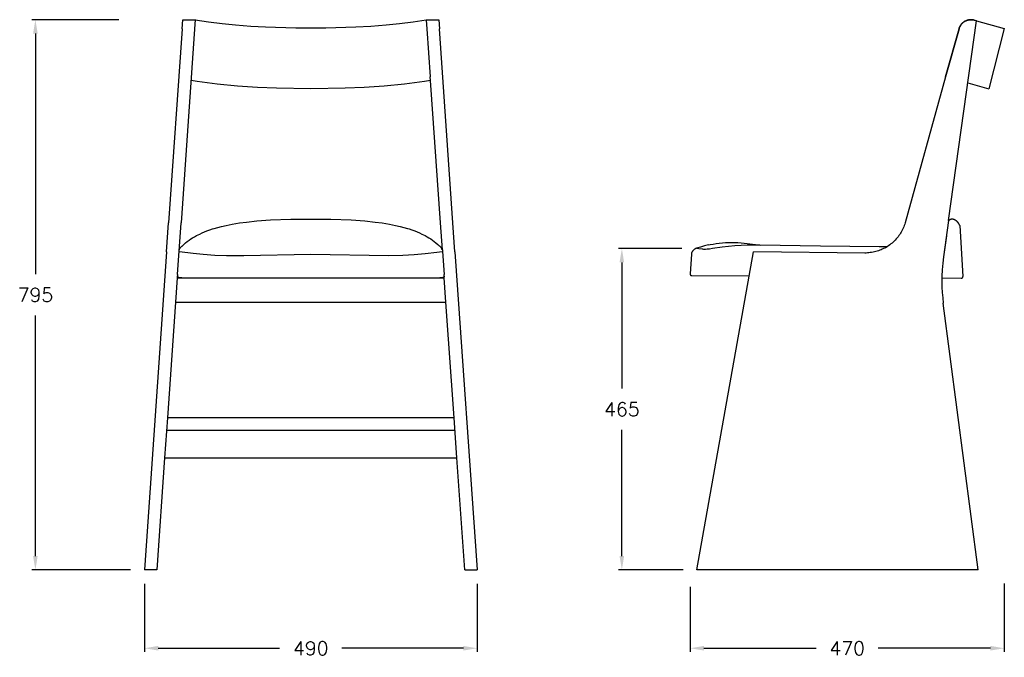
# Model space of a CAD drawing. Extents: x 27492 to 28917, y 10352 to 11972.
# Tile 1 of 2: x 27492 to 28917, y 10352 to 11275. Entities that reach past the tile are written whole.
import ezdxf

# ---------------------------------------------------------------- set-up
doc = ezdxf.new("R2010")
doc.units = 0
doc.header["$LTSCALE"] = 0.5
doc.layers.get('DEFPOINTS').update_dxf_attribs({"linetype": 'CONTINUOUS'})
doc.layers.add('Visible Lines', color=7, linetype='CONTINUOUS', true_color=0x000000)
doc.styles.get("Standard").update_dxf_attribs({"font": 'txt.shx', "bigfont": 'bigfont.shx'})
doc.dimstyles.new('STANDARD_ACAD', dxfattribs={"dimtxt": 0.18, "dimasz": 0.18, "dimexe": 0.18, "dimexo": 0.0625, "dimgap": 0.09, "dimtad": 0, "dimtih": 1, "dimtoh": 1, "dimdec": 4, "dimzin": 0, "dimdsep": 46, "dimtxsty": 'Standard', "dimcen": 0.09, "dimadec": 0, "dimazin": 0, "dimtfac": 1, "dimtdec": 4, "dimtofl": 0, "dimtmove": 0, "dimatfit": 3, "dimfxl": 1, "dimtolj": 1, "dimtzin": 0, "dimarcsym": 0})

# ---------------------------------------------------------------- blocks, each defined once
blk = doc.blocks.new('*D365')
at = {"layer": 'DEFPOINTS', "color": 0, "transparency": 16777216}
for p in [(27672.1, 10478.8), (28153.8, 10478.8), (27672.1, 10365.3)]:
    blk.add_point(p, dxfattribs=at)
at = {"layer": 'Visible Lines', "color": 0, "lineweight": -2, "transparency": 16777216}
for p, q in [((27672.1, 10458.8), (27672.1, 10360.3)), ((28153.8, 10458.8), (28153.8, 10360.3)), ((27692.1, 10365.3), (27867.9, 10365.3)), ((28133.8, 10365.3), (27957.9, 10365.3))]:
    blk.add_line(p, q, dxfattribs=at)
at = {"layer": 'Visible Lines', "color": 0, "transparency": 16777216}
for points in [[(27692.1, 10368.7), (27692.1, 10362), (27672.1, 10365.3)], [(28133.8, 10368.7), (28133.8, 10362), (28153.8, 10365.3)]]:
    blk.add_solid(points, dxfattribs=at)
at = {"layer": 'Visible Lines', "color": 0, "transparency": 16777216, "insert": (27912.9, 10365.3), "char_height": 20, "attachment_point": 5}
blk.add_mtext('\\A1;490', dxfattribs=at)
blk = doc.blocks.new('*D363')
at = {"layer": 'DEFPOINTS', "color": 0, "transparency": 16777216}
for p in [(27514.3, 11275.2), (27654.9, 11275.2), (27672.1, 10478.8)]:
    blk.add_point(p, dxfattribs=at)
at = {"layer": 'Visible Lines', "color": 0, "lineweight": -2, "transparency": 16777216}
for p, q in [((27634.9, 11275.2), (27509.3, 11275.2)), ((27514.3, 11255.2), (27514.3, 10907)), ((27514.3, 10498.8), (27514.3, 10847)), ((27652.1, 10478.8), (27509.3, 10478.8))]:
    blk.add_line(p, q, dxfattribs=at)
at = {"layer": 'Visible Lines', "color": 0, "transparency": 16777216}
for points in [[(27510.9, 11255.2), (27517.6, 11255.2), (27514.3, 11275.2)], [(27510.9, 10498.8), (27517.6, 10498.8), (27514.3, 10478.8)]]:
    blk.add_solid(points, dxfattribs=at)
at = {"layer": 'Visible Lines', "color": 0, "transparency": 16777216, "insert": (27514.3, 10877), "char_height": 20, "attachment_point": 5}
blk.add_mtext('\\A1;795', dxfattribs=at)
blk = doc.blocks.new('*D364')
at = {"layer": 'DEFPOINTS', "color": 0, "transparency": 16777216}
for p in [(28916.9, 10479.2), (28462.1, 10474.2), (28916.9, 10365.3)]:
    blk.add_point(p, dxfattribs=at)
at = {"layer": 'Visible Lines', "color": 0, "lineweight": -2, "transparency": 16777216}
for p, q in [((28462.1, 10454.2), (28462.1, 10360.3)), ((28916.9, 10459.2), (28916.9, 10360.3)), ((28482.1, 10365.3), (28644.5, 10365.3)), ((28896.9, 10365.3), (28734.5, 10365.3))]:
    blk.add_line(p, q, dxfattribs=at)
at = {"layer": 'Visible Lines', "color": 0, "transparency": 16777216}
for points in [[(28482.1, 10368.7), (28482.1, 10362), (28462.1, 10365.3)], [(28896.9, 10368.7), (28896.9, 10362), (28916.9, 10365.3)]]:
    blk.add_solid(points, dxfattribs=at)
at = {"layer": 'Visible Lines', "color": 0, "transparency": 16777216, "insert": (28689.5, 10365.3), "char_height": 20, "attachment_point": 5}
blk.add_mtext('\\A1;470', dxfattribs=at)
blk = doc.blocks.new('*D366')
at = {"layer": 'DEFPOINTS', "color": 0, "transparency": 16777216}
for p in [(28469.9, 10943.8), (28363.3, 10478.8), (28471.9, 10478.8)]:
    blk.add_point(p, dxfattribs=at)
at = {"layer": 'Visible Lines', "color": 0, "lineweight": -2, "transparency": 16777216}
for p, q in [((28449.9, 10943.8), (28358.3, 10943.8)), ((28363.3, 10923.8), (28363.3, 10741.3)), ((28363.3, 10498.8), (28363.3, 10681.3)), ((28451.9, 10478.8), (28358.3, 10478.8))]:
    blk.add_line(p, q, dxfattribs=at)
at = {"layer": 'Visible Lines', "color": 0, "transparency": 16777216}
for points in [[(28359.9, 10923.8), (28366.6, 10923.8), (28363.3, 10943.8)], [(28359.9, 10498.8), (28366.6, 10498.8), (28363.3, 10478.8)]]:
    blk.add_solid(points, dxfattribs=at)
at = {"layer": 'Visible Lines', "color": 0, "transparency": 16777216, "insert": (28363.3, 10711.3), "char_height": 20, "attachment_point": 5}
blk.add_mtext('\\A1;465', dxfattribs=at)

msp = doc.modelspace()

# ---------------------------------------------------------------- linework, layer by layer
at = {"layer": 'Visible Lines', "color": 0}
for p, q in [((27745.8, 11275.3), (27725.2, 10981.4)), ((27726.8, 11262.1), (27727.8, 11275.2)), ((27727.8, 11275.2), (27745.8, 11275.2)), ((27745.8, 11275.2), (27745.8, 11275.3)), ((27745.8, 11275.3), (27745.8, 11275.2)), ((27745.8, 11275.2), (27764.7, 11272.2)), ((28061.3, 11272.2), (28080.1, 11275.2)), ((28080.1, 11275.2), (28080.1, 11274.7)), ((28080.1, 11275.2), (28080.1, 11275.2)), ((28080.1, 11275.2), (28098.1, 11275.2)), ((28080.1, 11274.7), (28081, 11262.1)), ((28098.1, 11275.2), (28099.1, 11262.1)), ((28863.9, 11274.6), (28864.5, 11274.7)), ((28864.5, 11274.7), (28863.9, 11274.6)), ((28864, 11274.6), (28864.6, 11274.8)), ((28864, 11274.6), (28864.6, 11274.7)), ((28864.5, 11274.7), (28865.1, 11274.9)), ((28865.1, 11274.9), (28864.5, 11274.7)), ((28864.6, 11274.8), (28865.2, 11274.9)), ((28864.6, 11274.7), (28865.2, 11274.9)), ((28865.1, 11274.9), (28865.7, 11275)), ((28865.7, 11275), (28865.1, 11274.9)), ((28865.2, 11274.9), (28865.8, 11275)), ((28865.2, 11274.9), (28865.8, 11275)), ((28865.7, 11275), (28866.3, 11275.1)), ((28866.3, 11275.1), (28865.7, 11275)), ((28865.8, 11275), (28866.4, 11275.1)), ((28865.8, 11275), (28866.4, 11275.1)), ((28866.3, 11275.1), (28866.9, 11275.2)), ((28867, 11275.2), (28866.3, 11275.1)), ((28866.4, 11275.1), (28867, 11275.2)), ((28866.4, 11275.1), (28867, 11275.2)), ((28866.9, 11275.2), (28867.6, 11275.2)), ((28867.6, 11275.2), (28867, 11275.2)), ((28867, 11275.2), (28867.6, 11275.2)), ((28867, 11275.2), (28867.6, 11275.2)), ((28867.6, 11275.2), (28868.2, 11275.2)), ((28868.2, 11275.2), (28867.6, 11275.2)), ((28867.6, 11275.2), (28868.2, 11275.2)), ((28867.6, 11275.2), (28868.2, 11275.2)), ((28868.2, 11275.2), (28868.8, 11275.3)), ((28868.8, 11275.2), (28868.2, 11275.2)), ((28868.2, 11275.2), (28868.8, 11275.2)), ((28868.2, 11275.2), (28868.8, 11275.2)), ((28868.8, 11275.3), (28869.4, 11275.2)), ((28869.4, 11275.2), (28868.8, 11275.2)), ((28868.8, 11275.2), (28869.4, 11275.2)), ((28868.8, 11275.2), (28869.4, 11275.2)), ((28869.4, 11275.2), (28870, 11275.2)), ((28870, 11275.2), (28869.4, 11275.2)), ((28869.4, 11275.2), (28870, 11275.2)), ((28869.4, 11275.2), (28870, 11275.2)), ((28870, 11275.2), (28870.6, 11275.2)), ((28870.7, 11275.1), (28870, 11275.2)), ((28870, 11275.2), (28870.7, 11275.2)), ((28870, 11275.2), (28870.7, 11275.2)), ((28870.6, 11275.2), (28871.2, 11275.1)), ((28870.7, 11275.2), (28871.3, 11275.1)), ((28870.7, 11275.2), (28871.3, 11275.1)), ((28871.3, 11275.1), (28870.7, 11275.1)), ((28871.2, 11275.1), (28871.9, 11275)), ((28871.9, 11275), (28871.3, 11275.1)), ((28871.3, 11275.1), (28871.9, 11275)), ((28871.3, 11275.1), (28871.9, 11275)), ((28871.9, 11275), (28872.5, 11274.9)), ((28872.5, 11274.9), (28871.9, 11275)), ((28871.9, 11275), (28872.5, 11274.9)), ((28871.9, 11275), (28872.5, 11274.9)), ((28872.5, 11274.9), (28873.1, 11274.7)), ((28873.1, 11274.7), (28872.5, 11274.9)), ((28872.5, 11274.9), (28873.1, 11274.7)), ((28872.5, 11274.9), (28873.1, 11274.7)), ((28873.1, 11274.7), (28873.1, 11274.7)), ((28876.8, 11273.8), (28873.1, 11274.7)), ((28873.1, 11274.7), (28876.7, 11273.8)), ((27726.8, 11262.1), (27707.2, 10981.4)), ((27744.9, 11262.1), (27744.9, 11262.1)), ((27764.7, 11272.2), (27784.5, 11269.6)), ((27784.5, 11269.6), (27804, 11267.6)), ((27804, 11267.6), (27826.1, 11265.9)), ((27826.1, 11265.9), (27847.6, 11264.7)), ((27847.6, 11264.7), (27891.1, 11263.3)), ((27891.1, 11263.3), (27934.9, 11263.3)), ((27934.9, 11263.3), (27978.4, 11264.7)), ((27978.4, 11264.7), (27999.8, 11265.9)), ((27999.8, 11265.9), (28021.9, 11267.6)), ((28021.9, 11267.6), (28041.4, 11269.6)), ((28041.4, 11269.6), (28061.3, 11272.2)), ((28081, 11262.1), (28081, 11262.1)), ((28081, 11262.1), (28085.9, 11192.4)), ((28118.7, 10981.4), (28099.1, 11262.1)), ((28851.4, 11262.1), (28832, 11192.4)), ((28851.4, 11262.1), (28832, 11192.4)), ((28832, 11192.4), (28851.4, 11262.1)), ((28836.3, 10984.6), (28876.8, 11273.8)), ((28851.4, 11262.1), (28851.6, 11262.7)), ((28851.6, 11262.7), (28851.4, 11262.1)), ((28851.6, 11262.7), (28851.5, 11262.1)), ((28851.6, 11262.7), (28851.8, 11263.3)), ((28851.8, 11263.3), (28851.6, 11262.7)), ((28851.8, 11263.2), (28851.6, 11262.7)), ((28851.8, 11263.3), (28852, 11263.8)), ((28852, 11263.8), (28851.8, 11263.2)), ((28852, 11263.8), (28851.8, 11263.3)), ((28852, 11263.8), (28852.2, 11264.4)), ((28852.2, 11264.4), (28852, 11263.8)), ((28852.3, 11264.4), (28852, 11263.8)), ((28852.2, 11264.4), (28852.5, 11265)), ((28852.5, 11265), (28852.2, 11264.4)), ((28852.5, 11265), (28852.3, 11264.4)), ((28852.5, 11265), (28852.7, 11265.5)), ((28852.8, 11265.5), (28852.5, 11265)), ((28852.8, 11265.5), (28852.5, 11265)), ((28852.7, 11265.5), (28853, 11266.1)), ((28853.1, 11266.1), (28852.8, 11265.5)), ((28853.1, 11266.1), (28852.8, 11265.5)), ((28853, 11266.1), (28853.4, 11266.6)), ((28853.4, 11266.6), (28853.1, 11266.1)), ((28853.4, 11266.6), (28853.1, 11266.1)), ((28853.4, 11266.6), (28853.7, 11267.1)), ((28853.7, 11267.1), (28853.4, 11266.6)), ((28853.8, 11267.1), (28853.4, 11266.6)), ((28853.7, 11267.1), (28854, 11267.6)), ((28854, 11267.6), (28853.7, 11267.1)), ((28854.1, 11267.7), (28853.8, 11267.1)), ((28854, 11267.6), (28854.4, 11268.1)), ((28854.4, 11268.1), (28854, 11267.6)), ((28854.5, 11268.2), (28854.1, 11267.7)), ((28854.4, 11268.1), (28854.8, 11268.6)), ((28854.8, 11268.6), (28854.4, 11268.1)), ((28854.9, 11268.6), (28854.5, 11268.2)), ((28854.8, 11268.6), (28855.2, 11269.1)), ((28855.2, 11269.1), (28854.8, 11268.6)), ((28855.3, 11269.1), (28854.9, 11268.6)), ((28855.2, 11269.1), (28855.6, 11269.5)), ((28855.6, 11269.5), (28855.2, 11269.1)), ((28855.7, 11269.6), (28855.3, 11269.1)), ((28855.6, 11269.5), (28856, 11270)), ((28856, 11270), (28855.6, 11269.5)), ((28856.1, 11270), (28855.7, 11269.6)), ((28856, 11270), (28856.5, 11270.4)), ((28856.5, 11270.4), (28856, 11270)), ((28856.6, 11270.5), (28856.1, 11270)), ((28856.5, 11270.4), (28856.9, 11270.8)), ((28856.9, 11270.8), (28856.5, 11270.4)), ((28857, 11270.9), (28856.6, 11270.5)), ((28856.9, 11270.8), (28857.4, 11271.2)), ((28857.4, 11271.2), (28856.9, 11270.8)), ((28857.5, 11271.3), (28857, 11270.9)), ((28857.4, 11271.2), (28857.9, 11271.6)), ((28857.9, 11271.6), (28857.4, 11271.2)), ((28858, 11271.6), (28857.5, 11271.3)), ((28857.9, 11271.6), (28858.4, 11272)), ((28858.4, 11272), (28857.9, 11271.6)), ((28858.5, 11272), (28858, 11271.6)), ((28858.4, 11272), (28858.9, 11272.3)), ((28858.9, 11272.3), (28858.4, 11272)), ((28859, 11272.4), (28858.5, 11272)), ((28858.9, 11272.3), (28859.4, 11272.6)), ((28859.4, 11272.6), (28858.9, 11272.3)), ((28859.5, 11272.7), (28859, 11272.4)), ((28859.4, 11272.6), (28859.9, 11273)), ((28860, 11272.9), (28859.4, 11272.6)), ((28860.1, 11273), (28859.5, 11272.7)), ((28859.9, 11273), (28860.5, 11273.2)), ((28860.5, 11273.2), (28860, 11272.9)), ((28860.6, 11273.3), (28860.1, 11273)), ((28860.5, 11273.2), (28861, 11273.5)), ((28861, 11273.5), (28860.5, 11273.2)), ((28860.6, 11273.3), (28861.2, 11273.6)), ((28860.6, 11273.3), (28861.2, 11273.6)), ((28861, 11273.5), (28861.6, 11273.8)), ((28861.6, 11273.8), (28861, 11273.5)), ((28861.2, 11273.6), (28861.7, 11273.8)), ((28861.2, 11273.6), (28861.7, 11273.8)), ((28861.6, 11273.8), (28862.2, 11274)), ((28862.2, 11274), (28861.6, 11273.8)), ((28861.7, 11273.8), (28862.3, 11274)), ((28861.7, 11273.8), (28862.3, 11274)), ((28862.2, 11274), (28862.7, 11274.2)), ((28862.8, 11274.2), (28862.2, 11274)), ((28862.3, 11274), (28862.8, 11274.2)), ((28862.3, 11274), (28862.8, 11274.2)), ((28862.7, 11274.2), (28863.3, 11274.4)), ((28863.3, 11274.4), (28862.8, 11274.2)), ((28862.8, 11274.2), (28863.4, 11274.4)), ((28862.8, 11274.2), (28863.4, 11274.4)), ((28863.3, 11274.4), (28863.9, 11274.6)), ((28863.9, 11274.6), (28863.3, 11274.4)), ((28863.4, 11274.4), (28864, 11274.6)), ((28863.4, 11274.4), (28864, 11274.6)), ((28876.7, 11273.8), (28916.9, 11262.3)), ((28876.7, 11273.7), (28876.7, 11273.8)), ((28876.7, 11273.8), (28876.7, 11273.8)), ((28876.8, 11273.8), (28876.7, 11273.8)), ((28876.8, 11273.8), (28876.8, 11273.8)), ((28916.9, 11262.3), (28894.4, 11175.3)), ((28086.2, 11187.3), (28085.9, 11192.4)), ((28832, 11192.4), (28773.3, 10981.4)), ((28832, 11192.4), (28832, 11192.4)), ((28832, 11192.4), (28832, 11192.4)), ((28832, 11192.4), (28832, 11192.4)), ((27748.4, 11185.9), (27739.6, 11187.3)), ((27762.8, 11183.8), (27748.4, 11185.9)), ((27777.4, 11182), (27762.8, 11183.8)), ((27806.7, 11179.2), (27777.4, 11182)), ((27835.6, 11177.3), (27806.7, 11179.2)), ((27863.4, 11176.1), (27835.6, 11177.3)), ((27913, 11175.3), (27863.4, 11176.1)), ((27962.6, 11176.1), (27913, 11175.3)), ((27990.3, 11177.3), (27962.6, 11176.1)), ((28019.2, 11179.2), (27990.3, 11177.3)), ((28048.5, 11182), (28019.2, 11179.2)), ((28063.1, 11183.8), (28048.5, 11182)), ((28077.5, 11185.9), (28063.1, 11183.8)), ((28086.2, 11187.3), (28077.5, 11185.9)), ((28100.6, 10981.4), (28086.2, 11187.3)), ((28864.2, 11184), (28894.4, 11175.3)), ((27704.2, 10939.1), (27707.2, 10981.4)), ((27720, 10906.5), (27725.2, 10981.4)), ((27778.3, 10974.5), (27783.6, 10975.9)), ((27783.6, 10975.9), (27790.6, 10977.5)), ((27790.6, 10977.5), (27799.1, 10979.2)), ((27799.1, 10979.2), (27809.7, 10981)), ((27809.7, 10981), (27820, 10982.3)), ((27820, 10982.3), (27834.9, 10983.9)), ((27834.9, 10983.9), (27854.8, 10985.3)), ((27854.8, 10985.3), (27883.9, 10986.4)), ((27883.9, 10986.4), (27913, 10986.7)), ((27913, 10986.7), (27942.1, 10986.4)), ((27942.1, 10986.4), (27971.2, 10985.3)), ((27971.2, 10985.3), (27991.1, 10983.9)), ((27991.1, 10983.9), (28006, 10982.3)), ((28006, 10982.3), (28016.2, 10981)), ((28016.2, 10981), (28026.8, 10979.2)), ((28026.8, 10979.2), (28035.4, 10977.5)), ((28035.4, 10977.5), (28042.3, 10975.9)), ((28042.3, 10975.9), (28047.6, 10974.5)), ((28103.4, 10941.9), (28100.6, 10981.4)), ((28121.6, 10939.1), (28118.7, 10981.4)), ((28771.3, 10975.5), (28770.5, 10973.5)), ((28772, 10977.4), (28771.3, 10975.5)), ((28772.7, 10979.4), (28772, 10977.4)), ((28773.3, 10981.4), (28772.7, 10979.4)), ((28773.3, 10981.4), (28773.3, 10981.4)), ((28836.3, 10984.6), (28828.9, 10932)), ((28836.3, 10984.6), (28836.6, 10984.8)), ((28836.6, 10984.8), (28836.9, 10985)), ((28836.9, 10985), (28837.3, 10985.2)), ((28837.3, 10985.2), (28837.6, 10985.4)), ((28837.6, 10985.4), (28838, 10985.6)), ((28838, 10985.6), (28838.3, 10985.8)), ((28838.3, 10985.8), (28838.7, 10985.9)), ((28838.9, 10986), (28838.7, 10985.9)), ((28839.1, 10986.1), (28838.9, 10986)), ((28839.3, 10986.1), (28839.1, 10986.1)), ((28839.6, 10986.2), (28839.3, 10986.1)), ((28839.8, 10986.3), (28839.6, 10986.2)), ((28840, 10986.3), (28839.8, 10986.3)), ((28840.2, 10986.3), (28840, 10986.3)), ((28840.5, 10986.4), (28840.2, 10986.3)), ((28840.7, 10986.4), (28840.5, 10986.4)), ((28840.9, 10986.4), (28840.7, 10986.4)), ((28841.2, 10986.4), (28840.9, 10986.4)), ((28841.4, 10986.4), (28841.2, 10986.4)), ((28841.6, 10986.4), (28841.4, 10986.4)), ((28841.9, 10986.4), (28841.6, 10986.4)), ((28842.1, 10986.4), (28841.9, 10986.4)), ((28842.4, 10986.4), (28842.1, 10986.4)), ((28842.6, 10986.3), (28842.4, 10986.4)), ((28842.9, 10986.3), (28842.6, 10986.3)), ((28843.1, 10986.2), (28842.9, 10986.3)), ((28843.4, 10986.2), (28843.1, 10986.2)), ((28843.6, 10986.1), (28843.4, 10986.2)), ((28843.9, 10986), (28843.6, 10986.1)), ((28844.2, 10985.9), (28843.9, 10986)), ((28844.4, 10985.8), (28844.2, 10985.9)), ((28844.7, 10985.7), (28844.4, 10985.8)), ((28844.9, 10985.6), (28844.7, 10985.7)), ((28845.2, 10985.5), (28844.9, 10985.6)), ((28845.4, 10985.4), (28845.2, 10985.5)), ((28845.7, 10985.2), (28845.4, 10985.4)), ((28845.9, 10985.1), (28845.7, 10985.2)), ((28846.2, 10985), (28845.9, 10985.1)), ((28846.4, 10984.8), (28846.2, 10985)), ((28846.7, 10984.6), (28846.4, 10984.8)), ((28846.9, 10984.5), (28846.7, 10984.6)), ((28847.2, 10984.3), (28846.9, 10984.5)), ((28847.4, 10984.1), (28847.2, 10984.3)), ((28847.6, 10983.9), (28847.4, 10984.1)), ((28847.9, 10983.7), (28847.6, 10983.9)), ((28848.1, 10983.5), (28847.9, 10983.7)), ((28848.3, 10983.3), (28848.1, 10983.5)), ((28848.5, 10983.1), (28848.3, 10983.3)), ((28848.8, 10982.9), (28848.5, 10983.1)), ((28849, 10982.6), (28848.8, 10982.9)), ((28849.2, 10982.4), (28849, 10982.6)), ((28849.4, 10982.2), (28849.2, 10982.4)), ((28849.6, 10981.9), (28849.4, 10982.2)), ((28849.8, 10981.7), (28849.6, 10981.9)), ((28850, 10981.5), (28849.8, 10981.7)), ((28850.2, 10981.2), (28850, 10981.5)), ((28850.4, 10981), (28850.2, 10981.2)), ((28850.7, 10980.4), (28850.4, 10981)), ((28851.1, 10979.9), (28850.7, 10980.4)), ((28851.4, 10979.4), (28851.1, 10979.9)), ((28851.7, 10978.9), (28851.4, 10979.4)), ((28851.9, 10978.3), (28851.7, 10978.9)), ((28852.2, 10977.8), (28851.9, 10978.3)), ((28852.5, 10977.3), (28852.2, 10977.8)), ((28852.5, 10977.3), (28856.9, 10903.5)), ((27741.9, 10959.5), (27744.6, 10961.1)), ((27744.6, 10961.1), (27747.4, 10962.6)), ((27747.4, 10962.6), (27752.2, 10965)), ((27752.2, 10965), (27755.6, 10966.6)), ((27755.6, 10966.6), (27759, 10968)), ((27759, 10968), (27762.4, 10969.4)), ((27762.4, 10969.4), (27766.6, 10970.9)), ((27766.6, 10970.9), (27770.8, 10972.3)), ((27770.8, 10972.3), (27773, 10973)), ((27773, 10973), (27778.3, 10974.5)), ((28047.6, 10974.5), (28052.9, 10973)), ((28052.9, 10973), (28055.2, 10972.3)), ((28055.2, 10972.3), (28059.4, 10970.9)), ((28059.4, 10970.9), (28063.5, 10969.4)), ((28063.5, 10969.4), (28067, 10968)), ((28067, 10968), (28070.4, 10966.6)), ((28070.4, 10966.6), (28073.7, 10965)), ((28073.7, 10965), (28078.6, 10962.6)), ((28078.6, 10962.6), (28081.3, 10961.1)), ((28081.3, 10961.1), (28084, 10959.5)), ((28764.3, 10962.7), (28763.1, 10961)), ((28765.5, 10964.4), (28764.3, 10962.7)), ((28766.6, 10966.1), (28765.5, 10964.4)), ((28767.7, 10967.9), (28766.6, 10966.1)), ((28768.7, 10969.8), (28767.7, 10967.9)), ((28769.6, 10971.6), (28768.7, 10969.8)), ((28770.5, 10973.5), (28769.6, 10971.6)), ((28833.2, 10962.5), (28828.9, 10932)), ((28833.2, 10962.5), (28833.2, 10962.5)), ((27725.7, 10946.8), (27725.9, 10947)), ((27725.9, 10947), (27726.2, 10947.2)), ((27726.2, 10947.2), (27726.5, 10947.4)), ((27726.5, 10947.4), (27726.7, 10947.6)), ((27726.7, 10947.6), (27729, 10949.8)), ((27729, 10949.8), (27731.7, 10952.3)), ((27731.7, 10952.3), (27734.2, 10954.2)), ((27734.2, 10954.2), (27736.7, 10956.1)), ((27736.7, 10956.1), (27739.3, 10957.8)), ((27739.3, 10957.8), (27741.9, 10959.5)), ((28084, 10959.5), (28086.7, 10957.8)), ((28086.7, 10957.8), (28089.2, 10956.1)), ((28089.2, 10956.1), (28091.8, 10954.2)), ((28091.8, 10954.2), (28094.2, 10952.3)), ((28094.2, 10952.3), (28097, 10949.8)), ((28097, 10949.8), (28099.2, 10947.6)), ((28099.5, 10947.4), (28099.2, 10947.6)), ((28099.7, 10947.2), (28099.5, 10947.4)), ((28100, 10947), (28099.7, 10947.2)), ((28100.3, 10946.8), (28100, 10947)), ((28482.8, 10947.7), (28477, 10946.1)), ((28488.6, 10949.1), (28482.8, 10947.7)), ((28488.6, 10949.1), (28491, 10949.6)), ((28491, 10949.6), (28495.4, 10950.4)), ((28495.4, 10950.4), (28499.9, 10951.2)), ((28499.9, 10951.2), (28504.3, 10951.8)), ((28504.3, 10951.8), (28508.8, 10952.3)), ((28508.3, 10946.4), (28517.5, 10947.5)), ((28508.8, 10952.3), (28513.3, 10952.6)), ((28513.3, 10952.6), (28517.8, 10952.8)), ((28517.5, 10947.5), (28526.7, 10948.3)), ((28517.8, 10952.8), (28522.3, 10952.8)), ((28522.3, 10952.8), (28526.8, 10952.7)), ((28526.7, 10948.3), (28536, 10948.9)), ((28526.8, 10952.7), (28531.3, 10952.5)), ((28531.3, 10952.5), (28535.8, 10952.2)), ((28535.8, 10952.2), (28544.8, 10951.4)), ((28536, 10948.9), (28545.2, 10949.2)), ((28544.8, 10951.4), (28564.6, 10948.9)), ((28545.2, 10949.2), (28554.5, 10949.2)), ((28554.5, 10949), (28554.5, 10949.2)), ((28554.5, 10949.2), (28554.5, 10949)), ((28554.5, 10949.2), (28555.6, 10949.2)), ((28554.5, 10949.2), (28554.5, 10949)), ((28555.6, 10949.2), (28556.9, 10949.1)), ((28556.9, 10949.1), (28563, 10949.1)), ((28563, 10949.1), (28650.7, 10947.7)), ((28650.7, 10947.7), (28735.7, 10946.7)), ((28740.8, 10946.8), (28747.8, 10946.9)), ((28747.8, 10946.9), (28747.4, 10946.7)), ((28749.5, 10948.1), (28747.8, 10946.9)), ((28751.2, 10949.3), (28749.5, 10948.1)), ((28752.9, 10950.6), (28751.2, 10949.3)), ((28754.5, 10951.9), (28752.9, 10950.6)), ((28756, 10953.3), (28754.5, 10951.9)), ((28757.5, 10954.7), (28756, 10953.3)), ((28759, 10956.2), (28757.5, 10954.7)), ((28760.4, 10957.8), (28759, 10956.2)), ((28761.8, 10959.3), (28760.4, 10957.8)), ((28763.1, 10961), (28761.8, 10959.3)), ((27704.2, 10939.1), (27672.1, 10478.8)), ((27722.5, 10941.8), (27722.6, 10942.1)), ((27722.5, 10941.8), (27722.5, 10941.8)), ((27722.6, 10942.1), (27722.7, 10942.4)), ((27722.6, 10939.9), (27722.8, 10939.8)), ((27722.7, 10942.4), (27722.8, 10942.7)), ((27722.8, 10942.7), (27722.9, 10943.1)), ((27722.8, 10939.8), (27742.6, 10937.2)), ((27722.9, 10943.1), (27723.1, 10943.4)), ((27723.1, 10943.4), (27723.2, 10943.7)), ((27723.2, 10943.7), (27723.4, 10944)), ((27723.4, 10944), (27723.5, 10944.2)), ((27723.5, 10944.2), (27723.7, 10944.5)), ((27723.7, 10944.5), (27723.9, 10944.8)), ((27723.9, 10944.8), (27724.1, 10945.1)), ((27724.1, 10945.1), (27724.3, 10945.4)), ((27724.3, 10945.4), (27724.5, 10945.6)), ((27724.5, 10945.6), (27724.7, 10945.9)), ((27724.7, 10945.9), (27724.9, 10946.1)), ((27724.9, 10946.1), (27725.2, 10946.4)), ((27725.2, 10946.4), (27725.4, 10946.6)), ((27725.4, 10946.6), (27725.7, 10946.8)), ((27742.6, 10937.2), (27757.1, 10935.7)), ((27757.1, 10935.7), (27774.2, 10934.6)), ((27774.2, 10934.6), (27790.8, 10934)), ((27790.8, 10934), (27815.9, 10934)), ((27815.9, 10934), (27913, 10935.6)), ((27913, 10935.6), (28025.3, 10933.9)), ((28025.3, 10933.9), (28046.2, 10934.3)), ((28046.2, 10934.3), (28062.6, 10935.3)), ((28062.6, 10935.3), (28078.7, 10936.7)), ((28078.7, 10936.7), (28095.2, 10938.7)), ((28095.2, 10938.7), (28103.1, 10939.8)), ((28100.5, 10946.5), (28100.3, 10946.8)), ((28100.8, 10946.3), (28100.5, 10946.5)), ((28101, 10946.1), (28100.8, 10946.3)), ((28101.3, 10945.8), (28101, 10946.1)), ((28101.5, 10945.6), (28101.3, 10945.8)), ((28101.7, 10945.3), (28101.5, 10945.6)), ((28101.9, 10945), (28101.7, 10945.3)), ((28102.1, 10944.7), (28101.9, 10945)), ((28102.3, 10944.4), (28102.1, 10944.7)), ((28102.5, 10944.1), (28102.3, 10944.4)), ((28102.6, 10943.8), (28102.5, 10944.1)), ((28102.8, 10943.5), (28102.6, 10943.8)), ((28102.9, 10943.2), (28102.8, 10943.5)), ((28103.1, 10942.9), (28102.9, 10943.2)), ((28103.2, 10942.6), (28103.1, 10942.9)), ((28103.1, 10939.8), (28103.3, 10939.9)), ((28103.3, 10942.3), (28103.2, 10942.6)), ((28103.4, 10941.9), (28103.3, 10942.3)), ((28103.3, 10939.9), (28103.4, 10939.9)), ((28103.4, 10941.9), (28103.5, 10941.7)), ((28103.4, 10939.9), (28103.5, 10939.9)), ((28103.5, 10941.7), (28103.6, 10941.4)), ((28103.5, 10939.9), (28103.6, 10939.9)), ((28103.6, 10941.4), (28103.6, 10941.1)), ((28103.6, 10941.1), (28103.7, 10940.8)), ((28103.6, 10939.9), (28103.6, 10939.9)), ((28103.6, 10939.9), (28103.7, 10939.9)), ((28103.7, 10940.8), (28103.7, 10940.5)), ((28103.7, 10940.5), (28103.7, 10940.2)), ((28103.7, 10940.2), (28103.8, 10939.9)), ((28103.7, 10939.9), (28103.7, 10939.9)), ((28103.7, 10939.9), (28103.7, 10939.9)), ((28103.7, 10939.9), (28103.7, 10939.9)), ((28103.7, 10939.9), (28103.7, 10939.9)), ((28103.7, 10939.9), (28103.7, 10939.9)), ((28103.7, 10939.9), (28103.7, 10939.9)), ((28103.7, 10939.9), (28103.7, 10939.9)), ((28103.7, 10939.9), (28103.7, 10939.9)), ((28103.7, 10939.9), (28103.7, 10939.9)), ((28103.7, 10939.9), (28103.8, 10939.9)), ((28103.8, 10939.9), (28105.9, 10906.5)), ((28103.8, 10939.9), (28103.8, 10939.9)), ((28103.8, 10939.9), (28103.8, 10939.9)), ((28103.8, 10939.9), (28103.8, 10939.9)), ((28103.8, 10939.9), (28103.8, 10939.9)), ((28103.8, 10939.9), (28103.8, 10939.9)), ((28103.8, 10939.9), (28103.8, 10939.9)), ((28103.8, 10939.9), (28103.8, 10939.9)), ((28103.8, 10939.9), (28103.8, 10939.9)), ((28103.8, 10939.9), (28103.8, 10939.9)), ((28103.8, 10939.9), (28103.8, 10939.9)), ((28103.8, 10939.9), (28103.8, 10939.9)), ((28103.8, 10939.9), (28103.8, 10939.9)), ((28103.8, 10939.9), (28103.8, 10939.9)), ((28103.8, 10939.9), (28103.8, 10939.9)), ((28103.8, 10939.9), (28103.8, 10939.9)), ((28103.8, 10939.9), (28103.8, 10939.9)), ((28103.8, 10939.9), (28103.8, 10939.9)), ((28103.8, 10939.9), (28103.8, 10939.9)), ((28103.8, 10939.9), (28103.8, 10939.9)), ((28103.8, 10939.9), (28103.8, 10939.9)), ((28103.8, 10939.9), (28103.8, 10939.9)), ((28103.8, 10939.9), (28103.8, 10939.9)), ((28103.8, 10939.9), (28103.8, 10939.9)), ((28103.8, 10939.9), (28103.8, 10939.9)), ((28103.8, 10939.9), (28103.8, 10939.9)), ((28103.8, 10939.9), (28103.8, 10939.9)), ((28103.8, 10939.9), (28103.8, 10939.9)), ((28103.8, 10939.9), (28103.8, 10939.9)), ((28103.8, 10939.9), (28103.8, 10939.9)), ((28103.8, 10939.9), (28103.8, 10939.9)), ((28103.8, 10939.9), (28103.8, 10939.9)), ((28103.8, 10939.9), (28103.8, 10939.9)), ((28103.8, 10939.9), (28103.8, 10939.9)), ((28103.8, 10939.9), (28103.8, 10939.9)), ((28103.8, 10939.9), (28103.8, 10939.9)), ((28103.8, 10939.9), (28103.8, 10939.9)), ((28103.8, 10939.9), (28103.8, 10939.9)), ((28103.8, 10939.9), (28103.8, 10939.9)), ((28103.8, 10939.9), (28103.8, 10939.9)), ((28103.8, 10939.9), (28103.8, 10939.9)), ((28103.8, 10939.9), (28103.8, 10939.9)), ((28103.8, 10939.9), (28103.8, 10939.9)), ((28103.8, 10939.9), (28103.8, 10939.9)), ((28103.8, 10939.9), (28103.8, 10939.9)), ((28103.8, 10939.9), (28103.8, 10939.9)), ((28103.8, 10939.9), (28103.8, 10939.9)), ((28103.8, 10939.9), (28103.8, 10939.9)), ((28103.8, 10939.9), (28103.8, 10939.9)), ((28103.8, 10939.9), (28103.8, 10939.9)), ((28103.8, 10939.9), (28103.8, 10939.9)), ((28103.8, 10939.9), (28103.8, 10939.9)), ((28103.8, 10939.9), (28103.8, 10939.9)), ((28103.8, 10939.9), (28103.8, 10939.9)), ((28103.8, 10939.9), (28103.8, 10939.9)), ((28103.8, 10939.9), (28103.8, 10939.9)), ((28121.6, 10939.1), (28153.8, 10478.8)), ((28464.3, 10935.6), (28462.1, 10907.3)), ((28464.3, 10935.6), (28464.4, 10936)), ((28464.4, 10936.3), (28464.5, 10936.7)), ((28464.4, 10936), (28464.4, 10936.3)), ((28464.5, 10937), (28464.6, 10937.3)), ((28464.5, 10936.7), (28464.5, 10937)), ((28464.6, 10937.3), (28464.7, 10937.6)), ((28464.7, 10937.6), (28464.8, 10938)), ((28464.8, 10938), (28464.9, 10938.3)), ((28464.9, 10938.3), (28465, 10938.6)), ((28465, 10938.6), (28465.2, 10938.9)), ((28465.2, 10938.9), (28465.3, 10939.2)), ((28465.3, 10939.2), (28465.5, 10939.5)), ((28465.5, 10939.5), (28465.6, 10939.8)), ((28465.6, 10939.8), (28465.8, 10940.1)), ((28465.8, 10940.1), (28466, 10940.4)), ((28466, 10940.4), (28466.2, 10940.7)), ((28466.2, 10940.7), (28466.4, 10941)), ((28466.4, 10941), (28466.6, 10941.2)), ((28466.6, 10941.2), (28466.8, 10941.5)), ((28466.8, 10941.5), (28467, 10941.7)), ((28467, 10941.7), (28467.3, 10942)), ((28467.3, 10942), (28467.5, 10942.2)), ((28467.5, 10942.2), (28467.8, 10942.4)), ((28467.8, 10942.4), (28468, 10942.7)), ((28468, 10942.7), (28468.3, 10942.9)), ((28468.3, 10942.9), (28468.6, 10943.1)), ((28468.6, 10943.1), (28468.9, 10943.3)), ((28468.9, 10943.3), (28469.2, 10943.4)), ((28469.2, 10943.4), (28469.4, 10943.6)), ((28469.4, 10943.6), (28469.7, 10943.8)), ((28471.3, 10944.4), (28469.7, 10943.8)), ((28477, 10946.1), (28471.3, 10944.4)), ((28471.3, 10944.4), (28471.3, 10944.4)), ((28471.3, 10944.4), (28471.3, 10944.4)), ((28471.3, 10944.4), (28471.3, 10944.4)), ((28471.3, 10944.4), (28471.3, 10944.4)), ((28471.3, 10944.4), (28471.3, 10944.4)), ((28471.3, 10944.4), (28471.3, 10944.4)), ((28471.3, 10944.4), (28471.3, 10944.4)), ((28471.3, 10944.4), (28471.3, 10944.4)), ((28471.3, 10944.4), (28471.4, 10944.4)), ((28471.4, 10944.4), (28474.6, 10944)), ((28474.6, 10944), (28479.7, 10943.3)), ((28479.7, 10943.3), (28480.2, 10943.3)), ((28480.2, 10943.3), (28481.4, 10943.1)), ((28481.4, 10943.1), (28481.8, 10943.1)), ((28481.8, 10943.1), (28484.3, 10943.1)), ((28484.3, 10943.1), (28486.8, 10943.3)), ((28486.8, 10943.3), (28490.2, 10943.7)), ((28490.2, 10943.7), (28494.7, 10944.4)), ((28494.7, 10944.4), (28508.3, 10946.4)), ((28547.6, 10903.8), (28553.9, 10939.1)), ((28553.9, 10939.1), (28554.4, 10939.1)), ((28714.9, 10937.5), (28554.4, 10939.1)), ((28716.9, 10937.5), (28714.9, 10937.5)), ((28714.9, 10937.5), (28714.9, 10937.5)), ((28718.9, 10937.6), (28716.9, 10937.5)), ((28720.9, 10937.8), (28718.9, 10937.6)), ((28722.9, 10938), (28720.9, 10937.8)), ((28724.9, 10938.3), (28722.9, 10938)), ((28726.9, 10938.6), (28724.9, 10938.3)), ((28728.9, 10939), (28726.9, 10938.6)), ((28730.8, 10939.5), (28728.9, 10939)), ((28732.8, 10940.1), (28730.8, 10939.5)), ((28734.7, 10940.7), (28732.8, 10940.1)), ((28736.6, 10941.4), (28734.7, 10940.7)), ((28735.7, 10946.7), (28736.4, 10946.7)), ((28736.4, 10946.7), (28739.5, 10946.8)), ((28738.5, 10942.1), (28736.6, 10941.4)), ((28740.3, 10942.9), (28738.5, 10942.1)), ((28739.5, 10946.8), (28740.1, 10946.8)), ((28740.1, 10946.8), (28740.8, 10946.8)), ((28742.1, 10943.8), (28740.3, 10942.9)), ((28741.1, 10943.2), (28741.1, 10943.2)), ((28743.9, 10944.7), (28742.1, 10943.8)), ((28745.7, 10945.7), (28743.9, 10944.7)), ((28747.4, 10946.7), (28745.7, 10945.7)), ((28827.8, 10922.6), (28827, 10913.2)), ((28828.9, 10932), (28827.8, 10922.6)), ((28828.9, 10932), (28828.9, 10932)), ((27720, 10906.5), (27719.8, 10903.9)), ((27719.8, 10904.3), (27719.8, 10904.4)), ((27719.8, 10904.2), (27719.8, 10904.3)), ((27719.8, 10904.3), (27719.8, 10904.3)), ((27719.8, 10903.9), (27719.8, 10904.2)), ((28106.1, 10903.8), (28105.9, 10906.5)), ((28462.1, 10907.3), (28462.1, 10907.3)), ((28462.1, 10907.3), (28462.1, 10907.2)), ((28462.1, 10907.2), (28462.1, 10907.1)), ((28462.1, 10907.1), (28462.1, 10907)), ((28462.1, 10907), (28462.1, 10906.9)), ((28462.1, 10906.9), (28462.1, 10906.8)), ((28462.1, 10906.8), (28462.1, 10906.7)), ((28462.1, 10906.7), (28462.1, 10906.7)), ((28462.1, 10906.7), (28462.1, 10906.6)), ((28462.1, 10906.6), (28462.1, 10906.5)), ((28462.1, 10906.5), (28462.2, 10906.4)), ((28462.2, 10906.4), (28462.2, 10906.3)), ((28462.2, 10906.3), (28462.2, 10906.2)), ((28462.2, 10906.2), (28462.3, 10906.2)), ((28462.3, 10906.2), (28462.3, 10906.1)), ((28462.3, 10906.1), (28462.3, 10906)), ((28462.3, 10906), (28462.4, 10905.9)), ((28462.4, 10905.9), (28462.5, 10905.8)), ((28462.5, 10905.8), (28462.5, 10905.7)), ((28462.5, 10905.7), (28462.6, 10905.7)), ((28462.6, 10905.7), (28462.7, 10905.6)), ((28462.7, 10905.6), (28462.8, 10905.5)), ((28462.8, 10905.5), (28462.8, 10905.4)), ((28462.8, 10905.4), (28462.9, 10905.4)), ((28462.9, 10905.4), (28463, 10905.3)), ((28463, 10905.3), (28463.1, 10905.2)), ((28463.1, 10905.2), (28463.2, 10905.2)), ((28463.2, 10905.2), (28463.3, 10905.1)), ((28463.3, 10905.1), (28463.4, 10905)), ((28463.4, 10905), (28463.5, 10905)), ((28463.5, 10905), (28463.6, 10904.9)), ((28463.6, 10904.9), (28463.7, 10904.9)), ((28463.7, 10904.9), (28463.8, 10904.8)), ((28463.8, 10904.8), (28463.9, 10904.8)), ((28463.9, 10904.8), (28464, 10904.8)), ((28464, 10904.8), (28464.1, 10904.7)), ((28464.1, 10904.7), (28464.2, 10904.7)), ((28464.2, 10904.7), (28464.3, 10904.7)), ((28464.3, 10904.7), (28464.4, 10904.7)), ((28464.4, 10904.7), (28464.5, 10904.6)), ((28547.6, 10903.8), (28464.5, 10904.6)), ((28827, 10913.2), (28826.6, 10903.8)), ((27719.7, 10901.4), (27717.2, 10866.4)), ((27719.8, 10903.9), (27719.7, 10901.4)), ((27719.7, 10901.4), (27726.1, 10901.4)), ((27719.8, 10903.8), (27719.8, 10903.9)), ((27719.8, 10903.9), (27719.8, 10903.9)), ((27719.9, 10903.8), (27719.8, 10903.8)), ((27719.9, 10903.7), (27719.9, 10903.8)), ((27719.9, 10903.6), (27719.9, 10903.7)), ((27719.9, 10903.7), (27719.9, 10903.7)), ((27719.9, 10903.5), (27719.9, 10903.6)), ((27719.9, 10903.6), (27719.9, 10903.6)), ((27719.9, 10903.4), (27719.9, 10903.5)), ((27719.9, 10903.5), (27719.9, 10903.5)), ((27720, 10903.4), (27719.9, 10903.4)), ((27720, 10903.3), (27720, 10903.4)), ((27720, 10903.2), (27720, 10903.3)), ((27720, 10903.3), (27720, 10903.3)), ((27720.1, 10903.1), (27720, 10903.2)), ((27720, 10903.2), (27720, 10903.2)), ((27720, 10903.2), (27720, 10903.2)), ((27720.1, 10903), (27720.1, 10903.1)), ((27720.2, 10902.9), (27720.1, 10903)), ((27720.1, 10903), (27720.1, 10903)), ((27720.2, 10902.8), (27720.2, 10902.9)), ((27720.2, 10902.9), (27720.2, 10902.9)), ((27720.3, 10902.8), (27720.2, 10902.8)), ((27720.3, 10902.7), (27720.3, 10902.8)), ((27720.4, 10902.7), (27720.3, 10902.7)), ((27720.3, 10902.7), (27720.3, 10902.7)), ((27720.4, 10902.6), (27720.4, 10902.7)), ((27720.5, 10902.5), (27720.4, 10902.6)), ((27720.4, 10902.6), (27720.4, 10902.6)), ((27720.6, 10902.4), (27720.5, 10902.5)), ((27720.5, 10902.5), (27720.5, 10902.5)), ((27720.5, 10902.5), (27720.5, 10902.5)), ((27720.7, 10902.3), (27720.6, 10902.4)), ((27720.6, 10902.4), (27720.6, 10902.4)), ((27720.8, 10902.2), (27720.7, 10902.3)), ((27720.7, 10902.3), (27720.7, 10902.3)), ((27720.9, 10902.1), (27720.8, 10902.2)), ((27720.8, 10902.2), (27720.8, 10902.2)), ((27721, 10902.1), (27720.9, 10902.1)), ((27720.9, 10902.1), (27720.9, 10902.1)), ((27721.1, 10902), (27721, 10902.1)), ((27721, 10902.1), (27721, 10902.1)), ((27721.2, 10902), (27721.1, 10902)), ((27721.1, 10902), (27721.1, 10902)), ((27721.3, 10901.9), (27721.2, 10902)), ((27721.4, 10901.9), (27721.3, 10901.9)), ((27721.3, 10901.9), (27721.3, 10901.9)), ((27721.5, 10901.8), (27721.4, 10901.9)), ((27721.4, 10901.9), (27721.4, 10901.9)), ((27721.6, 10901.8), (27721.5, 10901.8)), ((27721.7, 10901.8), (27721.6, 10901.8)), ((27721.8, 10901.8), (27721.7, 10901.8)), ((27721.8, 10901.7), (27721.8, 10901.8)), ((27721.9, 10901.7), (27721.8, 10901.7)), ((27722, 10901.7), (27721.9, 10901.7)), ((27721.9, 10901.7), (27721.9, 10901.7)), ((27722.1, 10901.7), (27722, 10901.7)), ((27722.3, 10901.6), (27722.1, 10901.7)), ((27722.5, 10901.6), (27722.3, 10901.6)), ((27723, 10901.6), (27722.5, 10901.6)), ((27724.3, 10901.5), (27723, 10901.6)), ((27726.1, 10901.4), (27724.3, 10901.5)), ((27726.1, 10901.4), (28099.9, 10901.4)), ((28101.6, 10901.5), (28099.9, 10901.4)), ((28099.9, 10901.4), (28106.2, 10901.4)), ((28102.9, 10901.6), (28101.6, 10901.5)), ((28103.4, 10901.6), (28102.9, 10901.6)), ((28103.6, 10901.6), (28103.4, 10901.6)), ((28103.8, 10901.7), (28103.6, 10901.6)), ((28103.9, 10901.7), (28103.8, 10901.7)), ((28104, 10901.7), (28103.9, 10901.7)), ((28104.1, 10901.7), (28104, 10901.7)), ((28104.2, 10901.8), (28104.1, 10901.7)), ((28104.1, 10901.7), (28104.1, 10901.7)), ((28104.3, 10901.8), (28104.2, 10901.8)), ((28104.2, 10901.8), (28104.2, 10901.8)), ((28104.4, 10901.8), (28104.3, 10901.8)), ((28104.5, 10901.9), (28104.4, 10901.8)), ((28104.6, 10901.9), (28104.5, 10901.9)), ((28104.5, 10901.9), (28104.5, 10901.9)), ((28104.7, 10901.9), (28104.6, 10901.9)), ((28104.8, 10902), (28104.7, 10902)), ((28104.7, 10902), (28104.7, 10901.9)), ((28104.9, 10902.1), (28104.8, 10902)), ((28104.9, 10902.1), (28104.8, 10902)), ((28104.8, 10902), (28104.8, 10902)), ((28104.8, 10902), (28104.8, 10902)), ((28105, 10902.1), (28104.9, 10902.1)), ((28105, 10902.1), (28104.9, 10902.1)), ((28104.9, 10902.1), (28104.9, 10902.1)), ((28105.1, 10902.2), (28105, 10902.2)), ((28105, 10902.2), (28105, 10902.1)), ((28105.1, 10902.2), (28105, 10902.1)), ((28105, 10902.1), (28105, 10902.1)), ((28105.2, 10902.3), (28105.1, 10902.2)), ((28105.2, 10902.3), (28105.1, 10902.2)), ((28105.1, 10902.2), (28105.1, 10902.2)), ((28105.3, 10902.4), (28105.2, 10902.3)), ((28105.2, 10902.3), (28105.2, 10902.3)), ((28105.3, 10902.3), (28105.2, 10902.3)), ((28105.4, 10902.4), (28105.3, 10902.4)), ((28105.4, 10902.4), (28105.3, 10902.4)), ((28105.3, 10902.4), (28105.3, 10902.3)), ((28105.5, 10902.6), (28105.4, 10902.5)), ((28105.4, 10902.5), (28105.4, 10902.4)), ((28105.5, 10902.5), (28105.4, 10902.5)), ((28105.4, 10902.5), (28105.4, 10902.5)), ((28105.4, 10902.5), (28105.4, 10902.4)), ((28105.6, 10902.7), (28105.5, 10902.6)), ((28105.6, 10902.7), (28105.5, 10902.6)), ((28105.5, 10902.6), (28105.5, 10902.6)), ((28105.5, 10902.6), (28105.5, 10902.6)), ((28105.5, 10902.6), (28105.5, 10902.5)), ((28105.7, 10902.8), (28105.6, 10902.8)), ((28105.6, 10902.8), (28105.6, 10902.7)), ((28105.7, 10902.8), (28105.6, 10902.7)), ((28105.6, 10902.7), (28105.6, 10902.7)), ((28105.6, 10902.7), (28105.6, 10902.7)), ((28105.8, 10903), (28105.7, 10902.9)), ((28105.7, 10902.9), (28105.7, 10902.8)), ((28105.8, 10902.9), (28105.7, 10902.9)), ((28105.7, 10902.9), (28105.7, 10902.8)), ((28105.7, 10902.8), (28105.7, 10902.8)), ((28105.9, 10903.1), (28105.8, 10903)), ((28105.9, 10903.1), (28105.8, 10903)), ((28105.8, 10903), (28105.8, 10903)), ((28105.8, 10903), (28105.8, 10903)), ((28105.8, 10903), (28105.8, 10902.9)), ((28106, 10903.4), (28105.9, 10903.3)), ((28106, 10903.4), (28105.9, 10903.3)), ((28105.9, 10903.3), (28105.9, 10903.2)), ((28105.9, 10903.3), (28105.9, 10903.2)), ((28105.9, 10903.2), (28105.9, 10903.1)), ((28105.9, 10903.2), (28105.9, 10903.2)), ((28105.9, 10903.2), (28105.9, 10903.1)), ((28106.1, 10903.7), (28106, 10903.6)), ((28106.1, 10903.7), (28106, 10903.6)), ((28106, 10903.6), (28106, 10903.5)), ((28106, 10903.6), (28106, 10903.5)), ((28106, 10903.5), (28106, 10903.4)), ((28106, 10903.5), (28106, 10903.4)), ((28106, 10903.4), (28106, 10903.4)), ((28106, 10903.4), (28106, 10903.4)), ((28106.1, 10903.8), (28106.1, 10903.7)), ((28106.2, 10901.4), (28106.1, 10903.8)), ((28106.1, 10903.8), (28106.1, 10903.7)), ((28108.7, 10866.4), (28106.2, 10901.4)), ((28471.9, 10478.8), (28547.6, 10903.8)), ((28826.6, 10903.8), (28826.5, 10896)), ((28854.4, 10900.8), (28826.5, 10901.1)), ((28826.5, 10896), (28826.7, 10888.2)), ((28854.4, 10900.8), (28854.4, 10900.8)), ((28854.4, 10900.8), (28854.5, 10900.8)), ((28854.5, 10900.8), (28854.6, 10900.8)), ((28854.6, 10900.8), (28854.7, 10900.8)), ((28854.7, 10900.8), (28854.8, 10900.9)), ((28854.8, 10900.9), (28854.9, 10900.9)), ((28854.9, 10900.9), (28855, 10900.9)), ((28855, 10900.9), (28855, 10900.9)), ((28855, 10900.9), (28855.1, 10900.9)), ((28855.1, 10900.9), (28855.2, 10901)), ((28855.2, 10901), (28855.3, 10901)), ((28855.3, 10901), (28855.4, 10901)), ((28855.4, 10901), (28855.4, 10901.1)), ((28855.4, 10901.1), (28855.5, 10901.1)), ((28855.5, 10901.1), (28855.6, 10901.1)), ((28855.6, 10901.1), (28855.7, 10901.2)), ((28855.7, 10901.2), (28855.8, 10901.3)), ((28855.7, 10901.2), (28855.7, 10901.2)), ((28855.8, 10901.3), (28855.9, 10901.3)), ((28855.9, 10901.3), (28855.9, 10901.4)), ((28855.9, 10901.4), (28856, 10901.4)), ((28856, 10901.4), (28856.1, 10901.5)), ((28856.1, 10901.5), (28856.2, 10901.6)), ((28856.1, 10901.5), (28856.1, 10901.5)), ((28856.2, 10901.6), (28856.3, 10901.7)), ((28856.3, 10901.7), (28856.4, 10901.8)), ((28856.3, 10901.7), (28856.3, 10901.7)), ((28856.4, 10901.8), (28856.4, 10901.9)), ((28856.4, 10901.9), (28856.5, 10901.9)), ((28856.5, 10902), (28856.6, 10902.1)), ((28856.5, 10901.9), (28856.5, 10902)), ((28856.6, 10902.2), (28856.7, 10902.3)), ((28856.6, 10902.1), (28856.6, 10902.2)), ((28856.6, 10902.1), (28856.6, 10902.1)), ((28856.7, 10902.4), (28856.7, 10902.5)), ((28856.7, 10902.5), (28856.8, 10902.5)), ((28856.7, 10902.3), (28856.7, 10902.4)), ((28856.8, 10902.9), (28856.9, 10903)), ((28856.8, 10902.8), (28856.8, 10902.9)), ((28856.8, 10902.7), (28856.8, 10902.8)), ((28856.8, 10902.6), (28856.8, 10902.7)), ((28856.8, 10902.5), (28856.8, 10902.6)), ((28856.9, 10903.4), (28856.9, 10903.5)), ((28856.9, 10903.3), (28856.9, 10903.4)), ((28856.9, 10903.2), (28856.9, 10903.3)), ((28856.9, 10903.1), (28856.9, 10903.2)), ((28856.9, 10903), (28856.9, 10903.1)), ((28856.9, 10903), (28856.9, 10903)), ((28826.7, 10888.2), (28827.1, 10880.5)), ((28827.1, 10880.5), (28827.7, 10872.7)), ((27717.2, 10866.4), (27705.5, 10699)), ((27717.2, 10866.4), (28108.7, 10866.4)), ((28120.4, 10699), (28108.7, 10866.4)), ((28827.7, 10872.7), (28828.6, 10865)), ((28828.6, 10865), (28828.6, 10865)), ((28879, 10478.8), (28828.6, 10865)), ((28879, 10478.8), (28828.6, 10865)), ((27705.5, 10699), (27701.4, 10641)), ((28120.4, 10699), (27705.5, 10699)), ((28124.4, 10641), (28120.4, 10699)), ((27704.2, 10681), (28121.6, 10681)), ((27701.4, 10641), (27690.1, 10478.8)), ((27701.4, 10641), (28124.4, 10641)), ((28135.8, 10478.8), (28124.4, 10641)), ((27690.1, 10478.8), (27672.1, 10478.8)), ((28135.8, 10478.8), (28153.8, 10478.8)), ((28879, 10478.8), (28471.9, 10478.8)), ((28879, 10478.8), (28879, 10478.8))]:
    msp.add_line(p, q, dxfattribs=at)

# ---------------------------------------------------------------- dimensions: what is measured, and where the dimension line sits
dim = msp.add_linear_dim(base=(27514.3, 11275.2), p1=(27672.1, 10478.8), p2=(27654.9, 11275.2), angle=90, text='795', dimstyle='STANDARD_ACAD', override={"dimtxt": 20, "dimasz": 20, "dimexe": 5, "dimexo": 20, "dimgap": 20, "dimdec": 0, "dimtdec": 0, "dimtmove": 2}, dxfattribs=at)
dim.commit()
dim.dimension.update_dxf_attribs({"geometry": '*D363', "text_midpoint": (27514.3, 10877)})
dim = msp.add_linear_dim(base=(28363.3, 10478.8), p1=(28469.9, 10943.8), p2=(28471.9, 10478.8), angle=90, dimstyle='STANDARD_ACAD', override={"dimtxt": 20, "dimasz": 20, "dimexe": 5, "dimexo": 20, "dimgap": 20, "dimdec": 0, "dimtdec": 0, "dimtmove": 2}, dxfattribs=at)
dim.commit()
dim.dimension.update_dxf_attribs({"geometry": '*D366', "text_midpoint": (28363.3, 10711.3)})
for base, p1, p2, text, picture, middle in [((27672.1, 10365.3), (28153.8, 10478.8), (27672.1, 10478.8), '490', '*D365', (27912.9, 10365.3)), ((28916.9, 10365.3), (28462.1, 10474.2), (28916.9, 10479.2), '470', '*D364', (28689.5, 10365.3))]:
    dim = msp.add_linear_dim(base=base, p1=p1, p2=p2, text=text, dimstyle='STANDARD_ACAD', override={"dimtxt": 20, "dimasz": 20, "dimexe": 5, "dimexo": 20, "dimgap": 20, "dimdec": 0, "dimtdec": 0, "dimtmove": 2}, dxfattribs=at)
    dim.commit()
    dim.dimension.update_dxf_attribs({"geometry": picture, "text_midpoint": middle})

doc.saveas('drawing.dxf')
